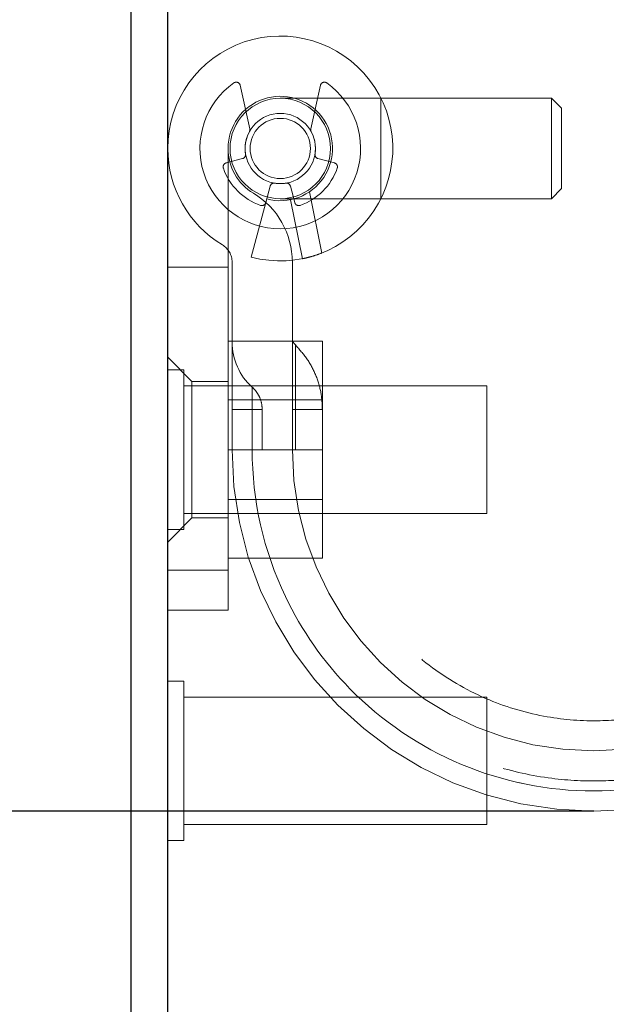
# Model space of a CAD drawing. Header units: inches. Extents: x 0.2 to 10.7, y 0.2 to 7.9.
# Tile 6 of 104: x 2.9109 to 3.0067, y 2.1958 to 2.3566. Entities that reach past the tile are written whole.
import ezdxf

# ---------------------------------------------------------------- set-up
doc = ezdxf.new("R2010")
doc.units = ezdxf.units.IN
doc.header["$MEASUREMENT"] = 0
doc.linetypes.add('HIDDEN', pattern=[0.07500000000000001, 0.05, -0.025])
doc.layers.add('DIMENSIONS', color=140, linetype='Continuous')
doc.styles.add('SLDTEXTSTYLE0', font='TXT', dxfattribs={"width": 0.7})
doc.dimstyles.new('SLDDIMSTYLE1', dxfattribs={"dimtxt": 0.0849609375, "dimasz": 0.13, "dimexe": 0, "dimexo": 0.0625, "dimgap": 0.021240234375, "dimtad": 0, "dimtih": 1, "dimtoh": 1, "dimlfac": 12, "dimrnd": 1e-09, "dimzin": 12, "dimdsep": 46, "dimtxsty": 'SLDTEXTSTYLE0', "dimsah": 1, "dimcen": 0.09, "dimadec": 0, "dimazin": 3, "dimtfac": 1, "dimtmove": 0, "dimatfit": 0, "dimfxl": 0, "dimfrac": 2, "dimtolj": 1, "dimtzin": 12, "dimarcsym": 0})

# ---------------------------------------------------------------- blocks, each defined once
blk = doc.blocks.new('_D_24')
at = {"layer": 'DIMENSIONS'}
for p, q in [((2.276437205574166, 2.758124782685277), (2.247907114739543, 2.758124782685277)), ((2.247907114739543, 2.758124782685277), (2.247907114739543, 2.623093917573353)), ((2.528906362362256, 2.758124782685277), (2.557436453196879, 2.758124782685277)), ((2.557436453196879, 2.758124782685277), (2.557436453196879, 2.623093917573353)), ((2.682098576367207, 2.758124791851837), (2.803617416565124, 2.758124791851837)), ((2.803617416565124, 2.758124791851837), (2.803617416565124, 2.387372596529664)), ((2.247907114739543, 2.623093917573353), (2.276437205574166, 2.623093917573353)), ((2.557436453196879, 2.623093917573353), (2.528906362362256, 2.623093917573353)), ((2.907207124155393, 2.387372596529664), (2.678617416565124, 2.387372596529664)), ((2.954684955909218, 2.227317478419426), (2.678617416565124, 2.227317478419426)), ((2.803617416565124, 2.227317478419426), (2.803617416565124, 1.977317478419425))]:
    blk.add_line(p, q, dxfattribs=at)
for points in [[(2.803617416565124, 2.387372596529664), (2.823617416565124, 2.517372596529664), (2.783617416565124, 2.517372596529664)], [(2.803617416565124, 2.227317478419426), (2.783617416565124, 2.097317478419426), (2.823617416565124, 2.097317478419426)]]:
    blk.add_solid(points, dxfattribs=at)
at = {"layer": 'DIMENSIONS', "char_height": 0.08333333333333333, "attachment_point": 1, "style": 'SLDTEXTSTYLE0'}
for s, insert in [('1.92', (2.276437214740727, 2.884567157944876)), ('48.8', (2.276437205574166, 2.730516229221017))]:
    blk.add_mtext(s, dxfattribs=dict(at, insert=insert))

msp = doc.modelspace()

# ---------------------------------------------------------------- linework, layer by layer
at = {"color": 7, "linetype": 'Continuous', "lineweight": 25}
for p, q in [((2.929131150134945, 1.396372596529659), (2.929131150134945, 2.359296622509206)), ((2.935131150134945, 1.393372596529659), (2.935131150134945, 2.359299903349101))]:
    msp.add_line(p, q, dxfattribs=at)
at = {"color": 7, "linetype": 'HIDDEN', "lineweight": 18}
for p, q in [((2.948527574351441, 2.338790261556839), (2.946947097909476, 2.345907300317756)), ((2.960060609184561, 2.345907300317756), (2.958480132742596, 2.338790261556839)), ((2.969908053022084, 2.343787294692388), (2.953503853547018, 2.343787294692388)), ((2.969908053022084, 2.327383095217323), (2.969908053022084, 2.343787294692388)), ((2.969908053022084, 2.327383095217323), (2.969908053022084, 2.343787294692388)), ((2.997795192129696, 2.343787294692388), (2.969908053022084, 2.343787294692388)), ((2.997795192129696, 2.343787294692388), (2.997795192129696, 2.327383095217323)), ((2.999435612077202, 2.342146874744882), (2.997795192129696, 2.343787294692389)), ((2.999435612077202, 2.342146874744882), (2.999435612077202, 2.329023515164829)), ((2.944973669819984, 2.335585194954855), (2.944973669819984, 2.26668755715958)), ((2.944653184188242, 2.333213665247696), (2.94735679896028, 2.333938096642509)), ((2.959650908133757, 2.333938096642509), (2.962354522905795, 2.333213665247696)), ((2.951856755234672, 2.329438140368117), (2.951132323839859, 2.326734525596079)), ((2.955875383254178, 2.326734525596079), (2.955150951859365, 2.329438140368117)), ((2.958267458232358, 2.328509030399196), (2.960271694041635, 2.318504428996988)), ((2.960271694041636, 2.318504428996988), (2.95826745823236, 2.328509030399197)), ((2.958267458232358, 2.328509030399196), (2.960271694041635, 2.318504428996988)), ((2.960271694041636, 2.318504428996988), (2.95826745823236, 2.328509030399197)), ((2.997795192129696, 2.327383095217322), (2.999435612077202, 2.329023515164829)), ((2.951132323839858, 2.326734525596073), (2.948748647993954, 2.317838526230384)), ((2.953503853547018, 2.327383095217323), (2.969908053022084, 2.327383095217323)), ((2.955179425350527, 2.327221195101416), (2.957112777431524, 2.317570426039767)), ((2.969908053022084, 2.327383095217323), (2.997795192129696, 2.327383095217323)), ((2.945629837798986, 2.317025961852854), (2.945629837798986, 2.286372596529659)), ((2.955472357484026, 2.286372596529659), (2.955472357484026, 2.317025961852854)), ((2.944973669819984, 2.316198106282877), (2.935131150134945, 2.316198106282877)), ((2.944973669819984, 2.304122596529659), (2.960390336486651, 2.304122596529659)), ((2.960390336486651, 2.286372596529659), (2.960390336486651, 2.304122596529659)), ((2.939068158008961, 2.297527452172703), (2.935131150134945, 2.301464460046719)), ((2.937735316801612, 2.299393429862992), (2.935131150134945, 2.299393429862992)), ((2.937735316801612, 2.286372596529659), (2.937735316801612, 2.299393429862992)), ((2.939068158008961, 2.297527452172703), (2.939068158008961, 2.275217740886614)), ((2.944973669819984, 2.297527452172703), (2.939068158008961, 2.297527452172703)), ((2.987214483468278, 2.296789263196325), (2.937735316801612, 2.296789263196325)), ((2.987214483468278, 2.286372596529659), (2.987214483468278, 2.296789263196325)), ((2.960390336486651, 2.294535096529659), (2.944973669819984, 2.294535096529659)), ((2.945629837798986, 2.292934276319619), (2.948916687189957, 2.292934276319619)), ((2.945629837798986, 2.292934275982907), (2.948916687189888, 2.29293427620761)), ((2.945629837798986, 2.292934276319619), (2.948916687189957, 2.292934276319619)), ((2.945629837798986, 2.292934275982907), (2.948916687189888, 2.292934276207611)), ((2.945629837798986, 2.292934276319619), (2.948916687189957, 2.292934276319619)), ((2.945629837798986, 2.292934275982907), (2.948916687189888, 2.29293427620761)), ((2.945629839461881, 2.286372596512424), (2.945629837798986, 2.292934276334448)), ((2.945629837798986, 2.292934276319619), (2.948916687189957, 2.292934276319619)), ((2.945629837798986, 2.292934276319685), (2.945629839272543, 2.286372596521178)), ((2.945629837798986, 2.292934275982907), (2.948916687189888, 2.292934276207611)), ((2.948916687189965, 2.292934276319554), (2.948916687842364, 2.286372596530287)), ((2.948916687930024, 2.286372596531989), (2.948916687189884, 2.292934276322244)), ((2.948916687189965, 2.292934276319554), (2.948916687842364, 2.286372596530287)), ((2.948916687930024, 2.286372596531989), (2.948916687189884, 2.292934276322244)), ((2.948916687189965, 2.292934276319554), (2.948916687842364, 2.286372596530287)), ((2.948916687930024, 2.286372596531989), (2.948916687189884, 2.292934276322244)), ((2.948916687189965, 2.292934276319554), (2.948916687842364, 2.286372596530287)), ((2.948916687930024, 2.286372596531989), (2.948916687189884, 2.292934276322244)), ((2.950551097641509, 2.286372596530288), (2.950551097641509, 2.292934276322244)), ((2.955472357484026, 2.292934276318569), (2.955963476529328, 2.292934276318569)), ((2.955472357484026, 2.292934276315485), (2.955963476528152, 2.292934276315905)), ((2.955472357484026, 2.292934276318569), (2.955963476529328, 2.292934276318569)), ((2.955472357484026, 2.292934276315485), (2.955963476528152, 2.292934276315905)), ((2.955472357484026, 2.292934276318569), (2.955963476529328, 2.292934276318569)), ((2.955472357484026, 2.292934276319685), (2.955472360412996, 2.286372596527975)), ((2.955472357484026, 2.292934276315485), (2.955963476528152, 2.292934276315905)), ((2.955472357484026, 2.292934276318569), (2.955963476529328, 2.292934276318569)), ((2.955472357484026, 2.292934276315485), (2.955963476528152, 2.292934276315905)), ((2.955963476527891, 2.292934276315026), (2.955963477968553, 2.286372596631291)), ((2.955963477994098, 2.286372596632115), (2.955963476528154, 2.29293427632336)), ((2.955963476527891, 2.292934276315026), (2.955963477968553, 2.286372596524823)), ((2.955963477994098, 2.286372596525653), (2.955963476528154, 2.29293427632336)), ((2.955963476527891, 2.292934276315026), (2.955963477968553, 2.286372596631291)), ((2.955963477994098, 2.286372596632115), (2.955963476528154, 2.29293427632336)), ((2.955963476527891, 2.292934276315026), (2.955963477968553, 2.286372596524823)), ((2.955963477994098, 2.286372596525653), (2.955963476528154, 2.29293427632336)), ((2.960389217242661, 2.286372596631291), (2.960389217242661, 2.29293427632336)), ((2.937735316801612, 2.273351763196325), (2.937735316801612, 2.286372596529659)), ((2.944973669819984, 2.286372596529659), (2.960390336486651, 2.286372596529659)), ((2.960390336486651, 2.268622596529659), (2.960390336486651, 2.286372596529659)), ((2.987214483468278, 2.275955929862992), (2.987214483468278, 2.286372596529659)), ((2.944973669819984, 2.278210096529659), (2.960390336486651, 2.278210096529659)), ((2.935131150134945, 2.271280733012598), (2.939068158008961, 2.275217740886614)), ((2.937735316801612, 2.275955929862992), (2.987214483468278, 2.275955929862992)), ((2.939068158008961, 2.275217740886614), (2.944973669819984, 2.275217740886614)), ((2.935131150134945, 2.273351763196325), (2.937735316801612, 2.273351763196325)), ((2.944973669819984, 2.268622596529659), (2.960390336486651, 2.268622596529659)), ((2.944973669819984, 2.26668755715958), (2.935131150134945, 2.26668755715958)), ((2.935131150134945, 2.26668755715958), (2.944973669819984, 2.26668755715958)), ((2.944973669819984, 2.26668755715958), (2.935131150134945, 2.26668755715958)), ((2.935131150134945, 2.26668755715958), (2.944973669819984, 2.26668755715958)), ((2.944973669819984, 2.26668755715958), (2.944973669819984, 2.260125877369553)), ((2.944973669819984, 2.260125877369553), (2.935131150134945, 2.260125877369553)), ((2.937735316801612, 2.248560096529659), (2.935131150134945, 2.248560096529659)), ((2.937735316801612, 2.235539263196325), (2.937735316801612, 2.248560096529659)), ((2.987214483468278, 2.245955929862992), (2.937735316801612, 2.245955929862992)), ((2.987214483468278, 2.235539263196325), (2.987214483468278, 2.245955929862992)), ((2.937735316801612, 2.222518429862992), (2.937735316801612, 2.235539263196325)), ((2.987214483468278, 2.225122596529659), (2.987214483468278, 2.235539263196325)), ((2.937735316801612, 2.225122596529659), (2.987214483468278, 2.225122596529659)), ((2.935131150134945, 2.222518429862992), (2.937735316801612, 2.222518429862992))]:
    msp.add_line(p, q, dxfattribs=at)
for radius in [0.008202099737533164, 0.005741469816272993, 0.004921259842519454]:
    msp.add_circle((2.953503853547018, 2.335585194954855), radius, dxfattribs=at)
for centre, radius, start, end in [((2.953503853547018, 2.335585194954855), 0.01837270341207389, 255.0000000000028, 180), ((2.953503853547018, 2.335585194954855), 0.01312335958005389, 125.2609148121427, 54.73908518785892), ((2.946306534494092, 2.345765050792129), 0.0006561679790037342, 12.52046276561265, 125.2609148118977), ((2.960701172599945, 2.345765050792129), 0.0006561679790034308, 54.73908518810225, 167.479537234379), ((2.953503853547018, 2.335585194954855), 0.008530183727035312, 255.0000000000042, 180), ((2.953503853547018, 2.335585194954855), 0.005741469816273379, 151.3967362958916, 189.1131578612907), ((2.947887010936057, 2.338648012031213), 0.0006561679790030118, 331.3967362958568, 12.52046276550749), ((2.959120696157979, 2.338648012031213), 0.0006561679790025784, 167.4795372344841, 208.6032637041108), ((2.953503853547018, 2.335585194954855), 0.005741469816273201, 350.8868421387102, 28.60326370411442), ((2.953503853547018, 2.335585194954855), 0.01837270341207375, 180, 238.9924169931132), ((2.953503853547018, 2.335585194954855), 0.008530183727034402, 180.0000000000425, 238.992416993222), ((2.947186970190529, 2.334571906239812), 0.0006561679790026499, 284.9999999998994, 9.113157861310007), ((2.959820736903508, 2.334571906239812), 0.0006561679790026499, 170.88684213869, 255.0000000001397), ((2.944823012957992, 2.332579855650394), 0.0006561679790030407, 104.9999999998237, 199.0960437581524), ((2.962184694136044, 2.332579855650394), 0.0006561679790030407, 340.9039562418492, 75.00000000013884), ((2.953503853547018, 2.335585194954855), 0.009842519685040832, 199.0960437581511, 250.9039562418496), ((2.953503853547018, 2.335585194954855), 0.009842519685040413, 289.0960437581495, 340.9039562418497), ((2.952490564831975, 2.329268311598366), 0.0006561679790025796, 80.88684213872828, 165.0000000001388), ((2.953503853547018, 2.335585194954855), 0.005741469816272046, 260.8868421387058, 279.1131578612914), ((2.954517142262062, 2.329268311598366), 0.0006561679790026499, 14.99999999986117, 99.11315786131), ((2.942348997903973, 2.317025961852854), 0.01312335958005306, 0, 58.99241699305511), ((2.950498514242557, 2.32690435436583), 0.0006561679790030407, 250.9039562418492, 345.0000000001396), ((2.95650919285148, 2.32690435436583), 0.0006561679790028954, 194.999999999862, 289.0960437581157), ((2.942348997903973, 2.317025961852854), 0.003280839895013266, 0, 58.9924169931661), ((2.955472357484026, 2.303938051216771), 0.009842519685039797, 180, 228.2366022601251), ((2.957112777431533, 2.30464873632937), 0.001640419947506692, 180, 225.5237275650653), ((3.004684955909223, 2.286372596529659), 0.05905511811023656, 180, 0), ((3.004684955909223, 2.286372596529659), 0.04921259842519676, 180, 0)]:
    msp.add_arc(centre, radius, start, end, dxfattribs=at)
for points, knots in [([(2.960271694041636, 2.318504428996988), (2.959867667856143, 2.318344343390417), (2.959464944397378, 2.318201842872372), (2.958704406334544, 2.317959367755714), (2.958351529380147, 2.317860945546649), (2.957761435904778, 2.317710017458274), (2.957521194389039, 2.317656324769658), (2.957198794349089, 2.317587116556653), (2.957112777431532, 2.317570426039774), (2.957112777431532, 2.317570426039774)], [0, 0, 0, 0, 0.25, 0.25, 0.5, 0.5, 0.75, 0.75, 1, 1, 1, 1]), ([(2.955963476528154, 2.29293427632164), (2.955963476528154, 2.295705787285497), (2.955963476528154, 2.299803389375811), (2.955963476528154, 2.302929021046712), (2.955963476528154, 2.303752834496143), (2.955963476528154, 2.302929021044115), (2.955963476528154, 2.299803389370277), (2.955963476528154, 2.295705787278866), (2.955963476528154, 2.292934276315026)], [6.283185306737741, 6.283185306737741, 6.283185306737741, 6.283185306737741, 7.068583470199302, 7.461282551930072, 7.853981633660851, 8.24668071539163, 8.63937979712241, 9.42477796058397, 9.42477796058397, 9.42477796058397, 9.42477796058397]), ([(2.955963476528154, 2.29293427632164), (2.955963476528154, 2.295705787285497), (2.955963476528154, 2.299803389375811), (2.955963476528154, 2.302929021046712), (2.955963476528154, 2.303752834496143), (2.955963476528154, 2.302929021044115), (2.955963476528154, 2.299803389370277), (2.955963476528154, 2.295705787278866), (2.955963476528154, 2.292934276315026)], [6.283185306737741, 6.283185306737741, 6.283185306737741, 6.283185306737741, 7.068583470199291, 7.46128255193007, 7.85398163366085, 8.24668071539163, 8.6393797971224, 9.42477796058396, 9.42477796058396, 9.42477796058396, 9.42477796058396]), ([(2.955963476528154, 2.29293427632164), (2.955963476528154, 2.295705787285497), (2.955963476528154, 2.299803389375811), (2.955963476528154, 2.302929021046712), (2.955963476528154, 2.303752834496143), (2.955963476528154, 2.302929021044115), (2.955963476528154, 2.299803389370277), (2.955963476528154, 2.295705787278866), (2.955963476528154, 2.292934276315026)], [6.283185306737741, 6.283185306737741, 6.283185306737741, 6.283185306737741, 7.068583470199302, 7.461282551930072, 7.853981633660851, 8.24668071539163, 8.63937979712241, 9.42477796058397, 9.42477796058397, 9.42477796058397, 9.42477796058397]), ([(2.955963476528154, 2.29293427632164), (2.955963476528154, 2.295705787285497), (2.955963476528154, 2.299803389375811), (2.955963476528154, 2.302929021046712), (2.955963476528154, 2.303752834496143), (2.955963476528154, 2.302929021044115), (2.955963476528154, 2.299803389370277), (2.955963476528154, 2.295705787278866), (2.955963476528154, 2.292934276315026)], [6.283185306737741, 6.283185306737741, 6.283185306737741, 6.283185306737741, 7.068583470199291, 7.46128255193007, 7.85398163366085, 8.24668071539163, 8.6393797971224, 9.42477796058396, 9.42477796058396, 9.42477796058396, 9.42477796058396]), ([(2.960389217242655, 2.292934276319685), (2.960333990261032, 2.293913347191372), (2.960223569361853, 2.295870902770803), (2.959318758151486, 2.298685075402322), (2.95794030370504, 2.301299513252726), (2.95662245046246, 2.302751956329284), (2.955963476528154, 2.303478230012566)], [0, 0, 0, 0, 0.2500292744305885, 0.4999088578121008, 0.7499364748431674, 1, 1, 1, 1]), ([(2.948916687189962, 2.292934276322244), (2.948916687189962, 2.293413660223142), (2.948916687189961, 2.293892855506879), (2.948916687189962, 2.294778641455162), (2.948916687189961, 2.295184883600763), (2.948916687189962, 2.295862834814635), (2.948916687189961, 2.296134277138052), (2.948916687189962, 2.296501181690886), (2.948916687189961, 2.296596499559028), (2.948916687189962, 2.296596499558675), (2.948916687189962, 2.296501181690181), (2.948916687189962, 2.296134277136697), (2.948916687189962, 2.295862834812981), (2.948916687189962, 2.295184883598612), (2.948916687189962, 2.294778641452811), (2.948916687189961, 2.293892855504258), (2.948916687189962, 2.293413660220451), (2.948916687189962, 2.292934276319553)], [0, 0, 0, 0, 0.125, 0.125, 0.25, 0.25, 0.375, 0.375, 0.5, 0.5, 0.625, 0.625, 0.75, 0.75, 0.875, 0.875, 1, 1, 1, 1]), ([(2.948916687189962, 2.292934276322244), (2.948916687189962, 2.293413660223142), (2.948916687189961, 2.293892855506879), (2.948916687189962, 2.294778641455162), (2.948916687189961, 2.295184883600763), (2.948916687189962, 2.295862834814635), (2.948916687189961, 2.296134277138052), (2.948916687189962, 2.296501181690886), (2.948916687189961, 2.296596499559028), (2.948916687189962, 2.296596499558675), (2.948916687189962, 2.296501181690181), (2.948916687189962, 2.296134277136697), (2.948916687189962, 2.295862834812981), (2.948916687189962, 2.295184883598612), (2.948916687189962, 2.294778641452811), (2.948916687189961, 2.293892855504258), (2.948916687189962, 2.293413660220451), (2.948916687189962, 2.292934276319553)], [0, 0, 0, 0, 0.125, 0.125, 0.25, 0.25, 0.375, 0.375, 0.5, 0.5, 0.625, 0.625, 0.75, 0.75, 0.875, 0.875, 1, 1, 1, 1]), ([(2.948916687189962, 2.292934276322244), (2.948916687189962, 2.293413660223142), (2.948916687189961, 2.293892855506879), (2.948916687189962, 2.294778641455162), (2.948916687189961, 2.295184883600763), (2.948916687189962, 2.295862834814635), (2.948916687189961, 2.296134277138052), (2.948916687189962, 2.296501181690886), (2.948916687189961, 2.296596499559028), (2.948916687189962, 2.296596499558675), (2.948916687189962, 2.296501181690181), (2.948916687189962, 2.296134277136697), (2.948916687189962, 2.295862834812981), (2.948916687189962, 2.295184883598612), (2.948916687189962, 2.294778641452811), (2.948916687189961, 2.293892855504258), (2.948916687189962, 2.293413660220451), (2.948916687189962, 2.292934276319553)], [0, 0, 0, 0, 0.125, 0.125, 0.25, 0.25, 0.375, 0.375, 0.5, 0.5, 0.625, 0.625, 0.75, 0.75, 0.875, 0.875, 1, 1, 1, 1]), ([(2.948916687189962, 2.292934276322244), (2.948916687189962, 2.293413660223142), (2.948916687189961, 2.293892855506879), (2.948916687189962, 2.294778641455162), (2.948916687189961, 2.295184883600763), (2.948916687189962, 2.295862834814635), (2.948916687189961, 2.296134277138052), (2.948916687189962, 2.296501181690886), (2.948916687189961, 2.296596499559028), (2.948916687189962, 2.296596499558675), (2.948916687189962, 2.296501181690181), (2.948916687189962, 2.296134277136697), (2.948916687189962, 2.295862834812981), (2.948916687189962, 2.295184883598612), (2.948916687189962, 2.294778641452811), (2.948916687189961, 2.293892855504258), (2.948916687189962, 2.293413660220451), (2.948916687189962, 2.292934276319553)], [0, 0, 0, 0, 0.125, 0.125, 0.25, 0.25, 0.375, 0.375, 0.5, 0.5, 0.625, 0.625, 0.75, 0.75, 0.875, 0.875, 1, 1, 1, 1]), ([(2.950551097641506, 2.292934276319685), (2.950529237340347, 2.293278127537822), (2.950485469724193, 2.293966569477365), (2.950146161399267, 2.294949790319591), (2.9496424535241, 2.295859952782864), (2.949158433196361, 2.296351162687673), (2.948916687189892, 2.296596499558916)], [0, 0, 0, 0, 0.2497858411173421, 0.5001088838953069, 0.750327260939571, 1, 1, 1, 1]), ([(2.960244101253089, 2.292934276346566), (2.960210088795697, 2.292934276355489), (2.960107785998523, 2.292934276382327), (2.959306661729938, 2.292934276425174), (2.957943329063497, 2.292934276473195), (2.956623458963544, 2.292934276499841), (2.955963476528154, 2.292934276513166)], [0, 0, 0, 0, 0.1423268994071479, 0.4280913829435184, 0.7140251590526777, 1, 1, 1, 1]), ([(2.960244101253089, 2.292934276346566), (2.960210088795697, 2.292934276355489), (2.960107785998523, 2.292934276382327), (2.959306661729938, 2.292934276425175), (2.957943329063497, 2.292934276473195), (2.956623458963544, 2.292934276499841), (2.955963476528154, 2.292934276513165)], [0, 0, 0, 0, 0.1423268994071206, 0.4280913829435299, 0.7140251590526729, 1, 1, 1, 1]), ([(2.960244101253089, 2.292934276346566), (2.960210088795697, 2.292934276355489), (2.960107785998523, 2.292934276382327), (2.959306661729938, 2.292934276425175), (2.957943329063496, 2.292934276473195), (2.956623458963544, 2.292934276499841), (2.955963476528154, 2.292934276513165)], [0, 0, 0, 0, 0.1423268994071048, 0.4280913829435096, 0.7140251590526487, 1, 1, 1, 1]), ([(2.955963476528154, 2.292934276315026), (2.956623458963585, 2.292934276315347), (2.9579433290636, 2.292934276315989), (2.959306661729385, 2.292934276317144), (2.960107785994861, 2.292934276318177), (2.960210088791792, 2.292934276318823), (2.960244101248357, 2.292934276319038)], [0, 0, 0, 0, 0.2859748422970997, 0.5719086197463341, 0.8576731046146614, 1, 1, 1, 1]), ([(2.955963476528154, 2.292934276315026), (2.956623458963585, 2.292934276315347), (2.9579433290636, 2.292934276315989), (2.959306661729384, 2.292934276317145), (2.960107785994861, 2.292934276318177), (2.960210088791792, 2.292934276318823), (2.960244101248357, 2.292934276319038)], [0, 0, 0, 0, 0.2859748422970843, 0.5719086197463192, 0.8576731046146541, 1, 1, 1, 1]), ([(2.955963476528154, 2.292934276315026), (2.956623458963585, 2.292934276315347), (2.9579433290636, 2.292934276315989), (2.959306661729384, 2.292934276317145), (2.960107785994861, 2.292934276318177), (2.960210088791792, 2.292934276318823), (2.960244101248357, 2.292934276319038)], [0, 0, 0, 0, 0.2859748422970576, 0.571908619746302, 0.8576731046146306, 1, 1, 1, 1]), ([(2.960316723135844, 2.292934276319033), (2.960327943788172, 2.293016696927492), (2.960349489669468, 2.293174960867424), (2.960372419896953, 2.29323946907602), (2.960387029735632, 2.293169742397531), (2.960388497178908, 2.293011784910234), (2.960389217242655, 2.292934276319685)], [0, 0, 0, 0, 0.2770954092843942, 0.5320782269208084, 0.7703941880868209, 1, 1, 1, 1]), ([(3.060453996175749, 2.286372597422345), (3.06046347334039, 2.278102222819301), (3.057184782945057, 2.263689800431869), (3.044507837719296, 2.245567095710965), (3.026845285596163, 2.23357936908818), (3.00468495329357, 2.229117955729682), (2.98252462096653, 2.233579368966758), (2.964862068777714, 2.245567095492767), (2.952185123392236, 2.263689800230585), (2.948906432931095, 2.278102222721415), (2.948915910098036, 2.286372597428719)], [4.71241410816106, 4.71241410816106, 4.71241410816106, 4.71241410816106, 5.15721612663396, 5.48839215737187, 5.88580339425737, 6.28321463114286, 6.68062586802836, 7.07803710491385, 7.40921313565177, 7.854015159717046, 7.854015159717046, 7.854015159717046, 7.854015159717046]), ([(3.060453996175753, 2.286372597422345), (3.06046347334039, 2.278102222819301), (3.057184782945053, 2.263689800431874), (3.044507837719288, 2.245567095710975), (3.026845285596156, 2.233579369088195), (3.004684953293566, 2.229117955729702), (2.982524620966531, 2.233579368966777), (2.964862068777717, 2.245567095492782), (2.95218512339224, 2.263689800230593), (2.948906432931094, 2.278102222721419), (2.948915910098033, 2.286372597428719)], [4.71241410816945, 4.71241410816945, 4.71241410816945, 4.71241410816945, 5.15721612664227, 5.4883921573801, 5.8858033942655, 6.2832146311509, 6.68062586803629, 7.07803710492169, 7.40921313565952, 7.854015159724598, 7.854015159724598, 7.854015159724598, 7.854015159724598]), ([(3.060453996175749, 2.286372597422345), (3.06046347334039, 2.278102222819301), (3.057184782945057, 2.263689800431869), (3.044507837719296, 2.245567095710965), (3.026845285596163, 2.23357936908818), (3.00468495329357, 2.229117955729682), (2.98252462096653, 2.233579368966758), (2.964862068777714, 2.245567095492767), (2.952185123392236, 2.263689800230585), (2.948906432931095, 2.278102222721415), (2.948915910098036, 2.286372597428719)], [4.71241410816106, 4.71241410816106, 4.71241410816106, 4.71241410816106, 5.15721612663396, 5.48839215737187, 5.88580339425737, 6.28321463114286, 6.68062586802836, 7.07803710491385, 7.40921313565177, 7.854015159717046, 7.854015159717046, 7.854015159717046, 7.854015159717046]), ([(3.060453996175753, 2.286372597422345), (3.06046347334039, 2.278102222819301), (3.057184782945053, 2.263689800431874), (3.044507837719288, 2.245567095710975), (3.026845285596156, 2.233579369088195), (3.004684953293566, 2.229117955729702), (2.982524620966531, 2.233579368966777), (2.964862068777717, 2.245567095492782), (2.95218512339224, 2.263689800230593), (2.948906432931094, 2.278102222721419), (2.948915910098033, 2.286372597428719)], [4.71241410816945, 4.71241410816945, 4.71241410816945, 4.71241410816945, 5.15721612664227, 5.4883921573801, 5.8858033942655, 6.2832146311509, 6.68062586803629, 7.07803710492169, 7.40921313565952, 7.854015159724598, 7.854015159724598, 7.854015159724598, 7.854015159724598]), ([(2.948915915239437, 2.286372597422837), (2.948906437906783, 2.278102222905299), (2.952185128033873, 2.263689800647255), (2.964862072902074, 2.245567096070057), (2.982524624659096, 2.233579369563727), (3.004684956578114, 2.229117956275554), (3.026845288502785, 2.233579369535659), (3.04450784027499, 2.245567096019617), (3.057184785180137, 2.263689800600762), (3.060463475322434, 2.278102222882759), (3.060453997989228, 2.286372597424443)], [4.712364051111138, 4.712364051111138, 4.712364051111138, 4.712364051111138, 5.157166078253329, 5.4883421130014, 5.88575335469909, 6.28316459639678, 6.680575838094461, 7.07798707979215, 7.409163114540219, 7.853965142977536, 7.853965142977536, 7.853965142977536, 7.853965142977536]), ([(2.948915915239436, 2.286372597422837), (2.94890643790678, 2.278102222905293), (2.952185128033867, 2.263689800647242), (2.964862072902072, 2.245567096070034), (2.982524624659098, 2.233579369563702), (3.004684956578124, 2.22911795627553), (3.026845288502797, 2.233579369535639), (3.044507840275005, 2.245567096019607), (3.05718478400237, 2.263689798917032), (3.060463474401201, 2.278102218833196), (3.060453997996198, 2.286372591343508)], [4.712364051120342, 4.712364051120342, 4.712364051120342, 4.712364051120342, 5.15716607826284, 5.488342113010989, 5.885753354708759, 6.28316459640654, 6.68057583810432, 7.077987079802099, 7.40916311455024, 7.85396503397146, 7.85396503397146, 7.85396503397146, 7.85396503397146]), ([(2.948915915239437, 2.286372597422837), (2.948906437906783, 2.278102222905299), (2.952185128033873, 2.263689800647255), (2.964862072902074, 2.245567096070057), (2.982524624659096, 2.233579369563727), (3.004684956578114, 2.229117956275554), (3.026845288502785, 2.233579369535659), (3.04450784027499, 2.245567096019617), (3.057184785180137, 2.263689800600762), (3.060463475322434, 2.278102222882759), (3.060453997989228, 2.286372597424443)], [4.712364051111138, 4.712364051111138, 4.712364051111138, 4.712364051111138, 5.157166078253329, 5.4883421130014, 5.88575335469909, 6.28316459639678, 6.680575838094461, 7.07798707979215, 7.409163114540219, 7.853965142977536, 7.853965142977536, 7.853965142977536, 7.853965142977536]), ([(2.948915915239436, 2.286372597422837), (2.94890643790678, 2.278102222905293), (2.952185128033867, 2.263689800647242), (2.964862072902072, 2.245567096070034), (2.982524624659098, 2.233579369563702), (3.004684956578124, 2.22911795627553), (3.026845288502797, 2.233579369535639), (3.044507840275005, 2.245567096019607), (3.05718478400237, 2.263689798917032), (3.060463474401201, 2.278102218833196), (3.060453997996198, 2.286372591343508)], [4.712364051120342, 4.712364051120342, 4.712364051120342, 4.712364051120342, 5.15716607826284, 5.488342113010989, 5.885753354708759, 6.28316459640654, 6.68057583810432, 7.077987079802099, 7.40916311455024, 7.85396503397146, 7.85396503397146, 7.85396503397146, 7.85396503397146]), ([(3.058696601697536, 2.286386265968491), (3.058443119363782, 2.282024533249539), (3.05794117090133, 2.273387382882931), (3.053312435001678, 2.261636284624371), (3.046963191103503, 2.251968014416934), (3.039668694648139, 2.244694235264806), (3.032283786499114, 2.23955921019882), (3.025360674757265, 2.236174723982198), (3.019071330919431, 2.234070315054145), (3.012806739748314, 2.232727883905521), (3.005761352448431, 2.232063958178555), (2.997353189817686, 2.232485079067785), (2.987777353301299, 2.234591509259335), (2.977509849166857, 2.239060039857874), (2.96732043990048, 2.246457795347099), (2.959998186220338, 2.255188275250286), (2.955317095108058, 2.263713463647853), (2.952587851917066, 2.271034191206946), (2.95083616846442, 2.278679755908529), (2.950690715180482, 2.283886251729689), (2.950621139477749, 2.286376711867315)], [0, 0, 0, 0, 0.07677256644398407, 0.1520258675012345, 0.219793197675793, 0.2800518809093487, 0.3328037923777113, 0.3780288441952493, 0.4157324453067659, 0.4497021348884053, 0.4910227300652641, 0.5404033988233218, 0.5978448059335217, 0.663318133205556, 0.7368401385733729, 0.8183840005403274, 0.8622633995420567, 0.9081569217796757, 0.956068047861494, 0.9999999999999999, 0.9999999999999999, 0.9999999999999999, 0.9999999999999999]), ([(3.048980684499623, 2.28637260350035), (3.048840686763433, 2.283705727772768), (3.04855245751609, 2.278215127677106), (3.046166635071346, 2.27011081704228), (3.042292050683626, 2.262432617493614), (3.037057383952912, 2.255758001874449), (3.031032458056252, 2.250487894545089), (3.024855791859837, 2.246742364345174), (3.018858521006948, 2.244259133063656), (3.012573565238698, 2.242617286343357), (3.005292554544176, 2.241839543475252), (2.996661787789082, 2.242479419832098), (2.98725209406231, 2.245217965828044), (2.978031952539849, 2.250438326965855), (2.970095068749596, 2.257973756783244), (2.964369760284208, 2.267088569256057), (2.960979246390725, 2.276753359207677), (2.960579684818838, 2.283267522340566), (2.96038922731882, 2.286372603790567)], [0, 0, 0, 0, 0.05751766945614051, 0.1184181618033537, 0.180805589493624, 0.2423015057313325, 0.3003787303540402, 0.3527396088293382, 0.3975898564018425, 0.4401016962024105, 0.4926223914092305, 0.555004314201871, 0.6258121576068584, 0.7025063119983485, 0.7816561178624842, 0.8595679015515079, 0.9330607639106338, 0.9999999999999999, 0.9999999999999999, 0.9999999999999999, 0.9999999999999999])]:
    msp.add_open_spline(points, degree=3, knots=knots, dxfattribs=at)
for points in [[(2.950551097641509, 2.292934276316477), (2.950551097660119, 2.292934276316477), (2.949941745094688, 2.292934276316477), (2.948916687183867, 2.292934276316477)], [(2.948916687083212, 2.292934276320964), (2.949941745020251, 2.292934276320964), (2.9505510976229, 2.292934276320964), (2.950551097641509, 2.292934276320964)], [(2.950551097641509, 2.292934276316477), (2.950551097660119, 2.292934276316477), (2.949941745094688, 2.292934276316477), (2.948916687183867, 2.292934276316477)], [(2.948916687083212, 2.292934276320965), (2.949941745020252, 2.292934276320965), (2.9505510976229, 2.292934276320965), (2.950551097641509, 2.292934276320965)], [(2.950551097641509, 2.292934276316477), (2.950551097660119, 2.292934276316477), (2.949941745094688, 2.292934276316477), (2.948916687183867, 2.292934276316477)], [(2.948916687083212, 2.292934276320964), (2.949941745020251, 2.292934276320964), (2.9505510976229, 2.292934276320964), (2.950551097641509, 2.292934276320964)], [(2.950551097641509, 2.292934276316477), (2.950551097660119, 2.292934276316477), (2.949941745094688, 2.292934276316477), (2.948916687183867, 2.292934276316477)], [(2.948916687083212, 2.292934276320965), (2.949941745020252, 2.292934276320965), (2.9505510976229, 2.292934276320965), (2.950551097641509, 2.292934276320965)], [(2.960389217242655, 2.292934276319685), (2.960392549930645, 2.29293427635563), (2.959604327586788, 2.292934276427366), (2.957359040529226, 2.292934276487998), (2.955963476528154, 2.292934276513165)], [(2.955963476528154, 2.292934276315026), (2.957359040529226, 2.292934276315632), (2.959604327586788, 2.292934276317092), (2.960392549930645, 2.292934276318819), (2.960389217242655, 2.292934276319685)], [(2.960389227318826, 2.28637260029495), (2.960389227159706, 2.286372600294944), (2.95875530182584, 2.286372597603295), (2.955963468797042, 2.286372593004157)], [(2.960389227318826, 2.28637260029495), (2.960389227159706, 2.286372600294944), (2.95875530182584, 2.286372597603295), (2.955963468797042, 2.286372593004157)]]:
    msp.add_open_spline(points, degree=3, dxfattribs=at)
at = {"layer": 'DIMENSIONS'}
msp.add_line((3.004684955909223, 2.227317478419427), (2.951602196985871, 2.227317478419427), dxfattribs=at)

# ---------------------------------------------------------------- dimensions: what is measured, and where the dimension line sits
dim = msp.add_linear_dim(base=(2.803617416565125, 2.387372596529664), p1=(3.004684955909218, 2.227317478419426), p2=(2.957207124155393, 2.387372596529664), angle=90.0000000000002, dimstyle='SLDDIMSTYLE1', dxfattribs=at)
dim.commit()
dim.dimension.update_dxf_attribs({"geometry": '_D_24', "text_midpoint": (2.803617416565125, 2.758124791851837), "dimtype": 160})

doc.saveas('drawing.dxf')
